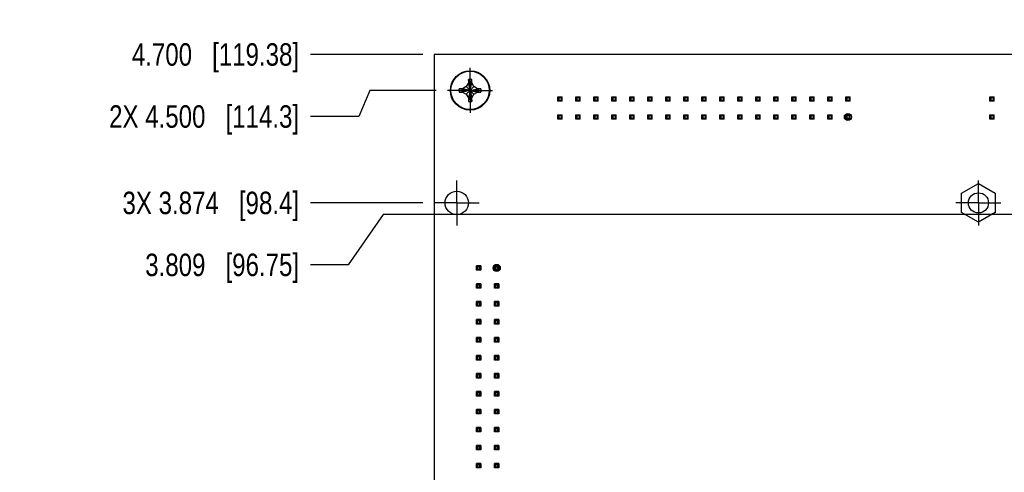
# Model space of a CAD drawing. Header units: inches. Extents: x 0 to 34, y 0 to 22.
# Tile 21 of 27: x 20.7 to 26.2, y 14.7 to 17.3. Entities that reach past the tile are written whole.
import ezdxf

# ---------------------------------------------------------------- set-up
doc = ezdxf.new("R2010")
doc.units = ezdxf.units.IN
doc.header["$LTSCALE"] = 1.87
doc.header["$MEASUREMENT"] = 0
doc.linetypes.add('CENTER', pattern=[0.6, 0.375, -0.075, 0.075, -0.075])
doc.layers.get('0').update_dxf_attribs({"linetype": 'CONTINUOUS'})
doc.layers.add('DEFAULT_1', color=7, linetype='CENTER')
doc.layers.add('DIMENSIONS', color=7, linetype='CONTINUOUS')
doc.styles.get("Standard").update_dxf_attribs({"font": 'txt', "width": 0.8})
doc.dimstyles.new('DIMSTYLE_1', dxfattribs={"dimtxt": 0.125, "dimasz": 0.18, "dimexe": 0.125, "dimexo": 0.0625, "dimgap": 0.03125, "dimtad": 0, "dimtih": 1, "dimtoh": 1, "dimdec": 3, "dimzin": 4, "dimdsep": 46, "dimtxsty": 'STANDARD', "dimblk": '_FILLED', "dimblk1": '_FILLED', "dimblk2": '_FILLED', "dimcen": 0.09, "dimadec": 0, "dimazin": 0, "dimtp": 0.01, "dimtm": 0.01, "dimtfac": 1, "dimtdec": 3, "dimtofl": 0, "dimtmove": 0, "dimatfit": 3, "dimldrblk": '_FILLED', "dimfxl": 1, "dimtolj": 1, "dimtzin": 4, "dimarcsym": 0})

# ---------------------------------------------------------------- blocks, each defined once
blk = doc.blocks.new('*D21')
at = {"layer": 'DIMENSIONS', "color": 2, "linetype": 'CONTINUOUS'}
blk.add_line((29.5719, 17.1251), (29.5719, 17.751), dxfattribs=at)
at = {"layer": 'DIMENSIONS', "color": 2, "linetype": 'CONTINUOUS', "insert": (29.5094, 17.8135), "char_height": 0.125, "width": 1.425, "attachment_point": 1, "rotation": 90, "line_spacing_factor": 0.9}
blk.add_mtext('6.580{\\Ftxt.shx;\\W1.000000;\\H0.125000; }[167.13]', dxfattribs=at)
blk = doc.blocks.new('_FILLED')
at = {"color": 0, "linetype": 'BYBLOCK'}
blk.add_solid([(0, 0), (-1, 0.174), (-1, -0.174)], dxfattribs=at)
blk = doc.blocks.new('*D26')
at = {"layer": 'DIMENSIONS', "color": 2, "linetype": 'CONTINUOUS'}
for p, q in [((22.7095, 16.1725), (22.5149, 15.8927)), ((27.6838, 16.1725), (22.7095, 16.1725)), ((22.5149, 15.8927), (22.3044, 15.8927))]:
    blk.add_line(p, q, dxfattribs=at)
at = {"layer": 'DIMENSIONS', "color": 2, "linetype": 'CONTINUOUS', "insert": (22.2419, 15.9552), "char_height": 0.125, "width": 1.325, "attachment_point": 3, "line_spacing_factor": 0.9}
blk.add_mtext('3.809{\\Ftxt.shx;\\W1.000000;\\H0.125000; }[96.75]', dxfattribs=at)
blk = doc.blocks.new('*D27')
at = {"layer": 'DIMENSIONS', "color": 2, "linetype": 'CONTINUOUS'}
blk.add_line((27.4669, 16.2729), (27.4669, 11.676), dxfattribs=at)
at = {"layer": 'DIMENSIONS', "color": 2, "linetype": 'CONTINUOUS', "insert": (27.4044, 11.6135), "char_height": 0.125, "width": 1.425, "attachment_point": 3, "rotation": 90, "line_spacing_factor": 0.9}
blk.add_mtext('4.475{\\Ftxt.shx;\\W1.000000;\\H0.125000; }[113.67]', dxfattribs=at)
blk = doc.blocks.new('*D28')
at = {"layer": 'DIMENSIONS', "color": 2, "linetype": 'CONTINUOUS'}
blk.add_line((22.9303, 16.2375), (22.3044, 16.2375), dxfattribs=at)
at = {"layer": 'DIMENSIONS', "color": 2, "linetype": 'CONTINUOUS', "insert": (22.2419, 16.3), "char_height": 0.125, "width": 1.525, "attachment_point": 3, "line_spacing_factor": 0.9}
blk.add_mtext('3X 3.874{\\Ftxt.shx;\\W1.000000;\\H0.125000; }[98.4]', dxfattribs=at)
blk = doc.blocks.new('*D29')
at = {"layer": 'DIMENSIONS', "color": 2, "linetype": 'CONTINUOUS'}
blk.add_line((22.9294, 17.0635), (22.3044, 17.0635), dxfattribs=at)
at = {"layer": 'DIMENSIONS', "color": 2, "linetype": 'CONTINUOUS', "insert": (22.2419, 17.126), "char_height": 0.125, "width": 1.425, "attachment_point": 3, "line_spacing_factor": 0.9}
blk.add_mtext('4.700{\\Ftxt.shx;\\W1.000000;\\H0.125000; }[119.38]', dxfattribs=at)
blk = doc.blocks.new('*D31')
at = {"layer": 'DIMENSIONS', "color": 2, "linetype": 'CONTINUOUS'}
for p, q in [((22.6346, 16.8635), (22.574, 16.7183)), ((23.0043, 16.8635), (22.6346, 16.8635)), ((22.574, 16.7183), (22.3044, 16.7183))]:
    blk.add_line(p, q, dxfattribs=at)
at = {"layer": 'DIMENSIONS', "color": 2, "linetype": 'CONTINUOUS', "insert": (22.2419, 16.7808), "char_height": 0.125, "width": 1.625, "attachment_point": 3, "line_spacing_factor": 0.9}
blk.add_mtext('2X 4.500{\\Ftxt.shx;\\W1.000000;\\H0.125000; }[114.3]', dxfattribs=at)

msp = doc.modelspace()

# ---------------------------------------------------------------- linework, layer by layer
at = {"color": 7, "linetype": 'CONTINUOUS'}
for p, q in [((22.9919, 17.0635), (22.9919, 12.3635)), ((30.0719, 17.0635), (22.9919, 17.0635)), ((23.1825, 16.9238), (23.1824, 16.9244)), ((23.1824, 16.9244), (23.1824, 16.9238)), ((23.1824, 16.9238), (23.1824, 16.9055)), ((23.1919, 16.8635), (23.1825, 16.9238)), ((23.1919, 16.8635), (23.2013, 16.9238)), ((23.2013, 16.9238), (23.2013, 16.9244)), ((23.2014, 16.9238), (23.2013, 16.9244)), ((23.2014, 16.9055), (23.2014, 16.9238)), ((23.1309, 16.8635), (23.131, 16.873)), ((23.1315, 16.8729), (23.131, 16.873)), ((23.131, 16.873), (23.1316, 16.873)), ((23.1315, 16.8541), (23.131, 16.854)), ((23.131, 16.854), (23.1316, 16.854)), ((23.1919, 16.8635), (23.1315, 16.8729)), ((23.1919, 16.8635), (23.1315, 16.8541)), ((23.1499, 16.873), (23.1316, 16.873)), ((23.1316, 16.854), (23.1499, 16.854)), ((23.1705, 16.8849), (23.1499, 16.873)), ((23.1919, 16.8635), (23.1499, 16.873)), ((23.1919, 16.8635), (23.1499, 16.854)), ((23.1499, 16.854), (23.1705, 16.8421)), ((23.1824, 16.9055), (23.1705, 16.8849)), ((23.1919, 16.8635), (23.1705, 16.8849)), ((23.1919, 16.8635), (23.1705, 16.8421)), ((23.1919, 16.8635), (23.1824, 16.9055)), ((23.1919, 16.8635), (23.1824, 16.8215)), ((23.1919, 16.8635), (23.1825, 16.8032)), ((23.1919, 16.8635), (23.2014, 16.9055)), ((23.1919, 16.8635), (23.2133, 16.8849)), ((23.1919, 16.8635), (23.2339, 16.873)), ((23.1919, 16.8635), (23.2522, 16.8729)), ((23.1919, 16.8635), (23.2013, 16.8032)), ((23.1919, 16.8635), (23.2014, 16.8215)), ((23.1919, 16.8635), (23.2133, 16.8421)), ((23.1919, 16.8635), (23.2339, 16.854)), ((23.1919, 16.8635), (23.2522, 16.8541)), ((23.2133, 16.8849), (23.2014, 16.9055)), ((23.2339, 16.873), (23.2133, 16.8849)), ((23.2133, 16.8421), (23.2339, 16.854)), ((23.2521, 16.873), (23.2339, 16.873)), ((23.2339, 16.854), (23.2521, 16.854)), ((23.2527, 16.873), (23.2521, 16.873)), ((23.2521, 16.854), (23.2527, 16.854)), ((23.2522, 16.8729), (23.2527, 16.873)), ((23.2522, 16.8541), (23.2527, 16.854)), ((23.1705, 16.8421), (23.1824, 16.8215)), ((23.1824, 16.8215), (23.1824, 16.8033)), ((23.1824, 16.8033), (23.1824, 16.8027)), ((23.1825, 16.8032), (23.1824, 16.8027)), ((23.2013, 16.8027), (23.2014, 16.8033)), ((23.2013, 16.8032), (23.2013, 16.8027)), ((23.2014, 16.8215), (23.2133, 16.8421)), ((23.2014, 16.8033), (23.2014, 16.8215)), ((23.6793, 16.8029), (23.6793, 16.828)), ((23.6793, 16.828), (23.6849, 16.8223)), ((23.6793, 16.828), (23.7045, 16.828)), ((23.6849, 16.8086), (23.6793, 16.8029)), ((23.7045, 16.8029), (23.6793, 16.8029)), ((23.6849, 16.8223), (23.6849, 16.8086)), ((23.6988, 16.8223), (23.6849, 16.8223)), ((23.6849, 16.8086), (23.6988, 16.8086)), ((23.7045, 16.828), (23.6988, 16.8223)), ((23.6988, 16.8223), (23.6988, 16.8086)), ((23.6988, 16.8086), (23.7045, 16.8029)), ((23.7045, 16.8029), (23.7045, 16.828)), ((23.7793, 16.8029), (23.7793, 16.828)), ((23.7793, 16.828), (23.7849, 16.8223)), ((23.7793, 16.828), (23.8045, 16.828)), ((23.7849, 16.8086), (23.7793, 16.8029)), ((23.8045, 16.8029), (23.7793, 16.8029)), ((23.7849, 16.8223), (23.7849, 16.8086)), ((23.7988, 16.8223), (23.7849, 16.8223)), ((23.7849, 16.8086), (23.7988, 16.8086)), ((23.8045, 16.828), (23.7988, 16.8223)), ((23.7988, 16.8223), (23.7988, 16.8086)), ((23.7988, 16.8086), (23.8045, 16.8029)), ((23.8045, 16.8029), (23.8045, 16.828)), ((23.8793, 16.8029), (23.8793, 16.828)), ((23.8793, 16.828), (23.8849, 16.8223)), ((23.8793, 16.828), (23.9045, 16.828)), ((23.8849, 16.8086), (23.8793, 16.8029)), ((23.9045, 16.8029), (23.8793, 16.8029)), ((23.8849, 16.8223), (23.8849, 16.8086)), ((23.8988, 16.8223), (23.8849, 16.8223)), ((23.8849, 16.8086), (23.8988, 16.8086)), ((23.9045, 16.828), (23.8988, 16.8223)), ((23.8988, 16.8223), (23.8988, 16.8086)), ((23.8988, 16.8086), (23.9045, 16.8029)), ((23.9045, 16.8029), (23.9045, 16.828)), ((23.9793, 16.8029), (23.9793, 16.828)), ((23.9793, 16.828), (23.9849, 16.8223)), ((23.9793, 16.828), (24.0045, 16.828)), ((23.9849, 16.8086), (23.9793, 16.8029)), ((24.0045, 16.8029), (23.9793, 16.8029)), ((23.9849, 16.8223), (23.9849, 16.8086)), ((23.9988, 16.8223), (23.9849, 16.8223)), ((23.9849, 16.8086), (23.9988, 16.8086)), ((24.0045, 16.828), (23.9988, 16.8223)), ((23.9988, 16.8223), (23.9988, 16.8086)), ((23.9988, 16.8086), (24.0045, 16.8029)), ((24.0045, 16.8029), (24.0045, 16.828)), ((24.0793, 16.8029), (24.0793, 16.828)), ((24.0793, 16.828), (24.0849, 16.8223)), ((24.0793, 16.828), (24.1045, 16.828)), ((24.0849, 16.8086), (24.0793, 16.8029)), ((24.1045, 16.8029), (24.0793, 16.8029)), ((24.0849, 16.8223), (24.0849, 16.8086)), ((24.0988, 16.8223), (24.0849, 16.8223)), ((24.0849, 16.8086), (24.0988, 16.8086)), ((24.1045, 16.828), (24.0988, 16.8223)), ((24.0988, 16.8223), (24.0988, 16.8086)), ((24.0988, 16.8086), (24.1045, 16.8029)), ((24.1045, 16.8029), (24.1045, 16.828)), ((24.1793, 16.8029), (24.1793, 16.828)), ((24.1793, 16.828), (24.1849, 16.8223)), ((24.1793, 16.828), (24.2045, 16.828)), ((24.1849, 16.8086), (24.1793, 16.8029)), ((24.2045, 16.8029), (24.1793, 16.8029)), ((24.1849, 16.8223), (24.1849, 16.8086)), ((24.1988, 16.8223), (24.1849, 16.8223)), ((24.1849, 16.8086), (24.1988, 16.8086)), ((24.2045, 16.828), (24.1988, 16.8223)), ((24.1988, 16.8223), (24.1988, 16.8086)), ((24.1988, 16.8086), (24.2045, 16.8029)), ((24.2045, 16.8029), (24.2045, 16.828)), ((24.2793, 16.8029), (24.2793, 16.828)), ((24.2793, 16.828), (24.2849, 16.8223)), ((24.2793, 16.828), (24.3045, 16.828)), ((24.2849, 16.8086), (24.2793, 16.8029)), ((24.3045, 16.8029), (24.2793, 16.8029)), ((24.2849, 16.8223), (24.2849, 16.8086)), ((24.2988, 16.8223), (24.2849, 16.8223)), ((24.2849, 16.8086), (24.2988, 16.8086)), ((24.3045, 16.828), (24.2988, 16.8223)), ((24.2988, 16.8223), (24.2988, 16.8086)), ((24.2988, 16.8086), (24.3045, 16.8029)), ((24.3045, 16.8029), (24.3045, 16.828)), ((24.3793, 16.8029), (24.3793, 16.828)), ((24.3793, 16.828), (24.3849, 16.8223)), ((24.3793, 16.828), (24.4045, 16.828)), ((24.3849, 16.8086), (24.3793, 16.8029)), ((24.4045, 16.8029), (24.3793, 16.8029)), ((24.3849, 16.8223), (24.3849, 16.8086)), ((24.3988, 16.8223), (24.3849, 16.8223)), ((24.3849, 16.8086), (24.3988, 16.8086)), ((24.4045, 16.828), (24.3988, 16.8223)), ((24.3988, 16.8223), (24.3988, 16.8086)), ((24.3988, 16.8086), (24.4045, 16.8029)), ((24.4045, 16.8029), (24.4045, 16.828)), ((24.4793, 16.8029), (24.4793, 16.828)), ((24.4793, 16.828), (24.4849, 16.8223)), ((24.4793, 16.828), (24.5045, 16.828)), ((24.4849, 16.8086), (24.4793, 16.8029)), ((24.5045, 16.8029), (24.4793, 16.8029)), ((24.4849, 16.8223), (24.4849, 16.8086)), ((24.4988, 16.8223), (24.4849, 16.8223)), ((24.4849, 16.8086), (24.4988, 16.8086)), ((24.5045, 16.828), (24.4988, 16.8223)), ((24.4988, 16.8223), (24.4988, 16.8086)), ((24.4988, 16.8086), (24.5045, 16.8029)), ((24.5045, 16.8029), (24.5045, 16.828)), ((24.5793, 16.8029), (24.5793, 16.828)), ((24.5793, 16.828), (24.5849, 16.8223)), ((24.5793, 16.828), (24.6045, 16.828)), ((24.5849, 16.8086), (24.5793, 16.8029)), ((24.6045, 16.8029), (24.5793, 16.8029)), ((24.5849, 16.8223), (24.5849, 16.8086)), ((24.5988, 16.8223), (24.5849, 16.8223)), ((24.5849, 16.8086), (24.5988, 16.8086)), ((24.6045, 16.828), (24.5988, 16.8223)), ((24.5988, 16.8223), (24.5988, 16.8086)), ((24.5988, 16.8086), (24.6045, 16.8029)), ((24.6045, 16.8029), (24.6045, 16.828)), ((24.6793, 16.8029), (24.6793, 16.828)), ((24.6793, 16.828), (24.6849, 16.8223)), ((24.6793, 16.828), (24.7045, 16.828)), ((24.6849, 16.8086), (24.6793, 16.8029)), ((24.7045, 16.8029), (24.6793, 16.8029)), ((24.6849, 16.8223), (24.6849, 16.8086)), ((24.6988, 16.8223), (24.6849, 16.8223)), ((24.6849, 16.8086), (24.6988, 16.8086)), ((24.7045, 16.828), (24.6988, 16.8223)), ((24.6988, 16.8223), (24.6988, 16.8086)), ((24.6988, 16.8086), (24.7045, 16.8029)), ((24.7045, 16.8029), (24.7045, 16.828)), ((24.7793, 16.8029), (24.7793, 16.828)), ((24.7793, 16.828), (24.7849, 16.8223)), ((24.7793, 16.828), (24.8045, 16.828)), ((24.7849, 16.8086), (24.7793, 16.8029)), ((24.8045, 16.8029), (24.7793, 16.8029)), ((24.7849, 16.8223), (24.7849, 16.8086)), ((24.7988, 16.8223), (24.7849, 16.8223)), ((24.7849, 16.8086), (24.7988, 16.8086)), ((24.8045, 16.828), (24.7988, 16.8223)), ((24.7988, 16.8223), (24.7988, 16.8086)), ((24.7988, 16.8086), (24.8045, 16.8029)), ((24.8045, 16.8029), (24.8045, 16.828)), ((24.8793, 16.8029), (24.8793, 16.828)), ((24.8793, 16.828), (24.8849, 16.8223)), ((24.8793, 16.828), (24.9045, 16.828)), ((24.8849, 16.8086), (24.8793, 16.8029)), ((24.9045, 16.8029), (24.8793, 16.8029)), ((24.8849, 16.8223), (24.8849, 16.8086)), ((24.8988, 16.8223), (24.8849, 16.8223)), ((24.8849, 16.8086), (24.8988, 16.8086)), ((24.9045, 16.828), (24.8988, 16.8223)), ((24.8988, 16.8223), (24.8988, 16.8086)), ((24.8988, 16.8086), (24.9045, 16.8029)), ((24.9045, 16.8029), (24.9045, 16.828)), ((24.9793, 16.8029), (24.9793, 16.828)), ((24.9793, 16.828), (24.9849, 16.8223)), ((24.9793, 16.828), (25.0045, 16.828)), ((24.9849, 16.8086), (24.9793, 16.8029)), ((25.0045, 16.8029), (24.9793, 16.8029)), ((24.9849, 16.8223), (24.9849, 16.8086)), ((24.9988, 16.8223), (24.9849, 16.8223)), ((24.9849, 16.8086), (24.9988, 16.8086)), ((25.0045, 16.828), (24.9988, 16.8223)), ((24.9988, 16.8223), (24.9988, 16.8086)), ((24.9988, 16.8086), (25.0045, 16.8029)), ((25.0045, 16.8029), (25.0045, 16.828)), ((25.0793, 16.8029), (25.0793, 16.828)), ((25.0793, 16.828), (25.0849, 16.8223)), ((25.0793, 16.828), (25.1045, 16.828)), ((25.0849, 16.8086), (25.0793, 16.8029)), ((25.1045, 16.8029), (25.0793, 16.8029)), ((25.0849, 16.8223), (25.0849, 16.8086)), ((25.0988, 16.8223), (25.0849, 16.8223)), ((25.0849, 16.8086), (25.0988, 16.8086)), ((25.1045, 16.828), (25.0988, 16.8223)), ((25.0988, 16.8223), (25.0988, 16.8086)), ((25.0988, 16.8086), (25.1045, 16.8029)), ((25.1045, 16.8029), (25.1045, 16.828)), ((25.1793, 16.8029), (25.1793, 16.828)), ((25.1793, 16.828), (25.1849, 16.8223)), ((25.1793, 16.828), (25.2045, 16.828)), ((25.1849, 16.8086), (25.1793, 16.8029)), ((25.2045, 16.8029), (25.1793, 16.8029)), ((25.1849, 16.8223), (25.1849, 16.8086)), ((25.1988, 16.8223), (25.1849, 16.8223)), ((25.1849, 16.8086), (25.1988, 16.8086)), ((25.2045, 16.828), (25.1988, 16.8223)), ((25.1988, 16.8223), (25.1988, 16.8086)), ((25.1988, 16.8086), (25.2045, 16.8029)), ((25.2045, 16.8029), (25.2045, 16.828)), ((25.2793, 16.8029), (25.2793, 16.828)), ((25.2793, 16.828), (25.2849, 16.8223)), ((25.2793, 16.828), (25.3045, 16.828)), ((25.2849, 16.8086), (25.2793, 16.8029)), ((25.3045, 16.8029), (25.2793, 16.8029)), ((25.2849, 16.8223), (25.2849, 16.8086)), ((25.2988, 16.8223), (25.2849, 16.8223)), ((25.2849, 16.8086), (25.2988, 16.8086)), ((25.3045, 16.828), (25.2988, 16.8223)), ((25.2988, 16.8223), (25.2988, 16.8086)), ((25.2988, 16.8086), (25.3045, 16.8029)), ((25.3045, 16.8029), (25.3045, 16.828)), ((26.0793, 16.8029), (26.0793, 16.828)), ((26.0793, 16.828), (26.0849, 16.8223)), ((26.0793, 16.828), (26.1045, 16.828)), ((26.0849, 16.8086), (26.0793, 16.8029)), ((26.1045, 16.8029), (26.0793, 16.8029)), ((26.0849, 16.8223), (26.0849, 16.8086)), ((26.0988, 16.8223), (26.0849, 16.8223)), ((26.0849, 16.8086), (26.0988, 16.8086)), ((26.1045, 16.828), (26.0988, 16.8223)), ((26.0988, 16.8223), (26.0988, 16.8086)), ((26.0988, 16.8086), (26.1045, 16.8029)), ((26.1045, 16.8029), (26.1045, 16.828)), ((23.6793, 16.7029), (23.6793, 16.728)), ((23.6793, 16.728), (23.6849, 16.7223)), ((23.6793, 16.728), (23.7045, 16.728)), ((23.6849, 16.7086), (23.6793, 16.7029)), ((23.7045, 16.7029), (23.6793, 16.7029)), ((23.6849, 16.7223), (23.6849, 16.7086)), ((23.6988, 16.7223), (23.6849, 16.7223)), ((23.6849, 16.7086), (23.6988, 16.7086)), ((23.7045, 16.728), (23.6988, 16.7223)), ((23.6988, 16.7223), (23.6988, 16.7086)), ((23.6988, 16.7086), (23.7045, 16.7029)), ((23.7045, 16.7029), (23.7045, 16.728)), ((23.7793, 16.7029), (23.7793, 16.728)), ((23.7793, 16.728), (23.7849, 16.7223)), ((23.7793, 16.728), (23.8045, 16.728)), ((23.7849, 16.7086), (23.7793, 16.7029)), ((23.8045, 16.7029), (23.7793, 16.7029)), ((23.7849, 16.7223), (23.7849, 16.7086)), ((23.7988, 16.7223), (23.7849, 16.7223)), ((23.7849, 16.7086), (23.7988, 16.7086)), ((23.8045, 16.728), (23.7988, 16.7223)), ((23.7988, 16.7223), (23.7988, 16.7086)), ((23.7988, 16.7086), (23.8045, 16.7029)), ((23.8045, 16.7029), (23.8045, 16.728)), ((23.8793, 16.7029), (23.8793, 16.728)), ((23.8793, 16.728), (23.8849, 16.7223)), ((23.8793, 16.728), (23.9045, 16.728)), ((23.8849, 16.7086), (23.8793, 16.7029)), ((23.9045, 16.7029), (23.8793, 16.7029)), ((23.8849, 16.7223), (23.8849, 16.7086)), ((23.8988, 16.7223), (23.8849, 16.7223)), ((23.8849, 16.7086), (23.8988, 16.7086)), ((23.9045, 16.728), (23.8988, 16.7223)), ((23.8988, 16.7223), (23.8988, 16.7086)), ((23.8988, 16.7086), (23.9045, 16.7029)), ((23.9045, 16.7029), (23.9045, 16.728)), ((23.9793, 16.7029), (23.9793, 16.728)), ((23.9793, 16.728), (23.9849, 16.7223)), ((23.9793, 16.728), (24.0045, 16.728)), ((23.9849, 16.7086), (23.9793, 16.7029)), ((24.0045, 16.7029), (23.9793, 16.7029)), ((23.9849, 16.7223), (23.9849, 16.7086)), ((23.9988, 16.7223), (23.9849, 16.7223)), ((23.9849, 16.7086), (23.9988, 16.7086)), ((24.0045, 16.728), (23.9988, 16.7223)), ((23.9988, 16.7223), (23.9988, 16.7086)), ((23.9988, 16.7086), (24.0045, 16.7029)), ((24.0045, 16.7029), (24.0045, 16.728)), ((24.0793, 16.7029), (24.0793, 16.728)), ((24.0793, 16.728), (24.0849, 16.7223)), ((24.0793, 16.728), (24.1045, 16.728)), ((24.0849, 16.7086), (24.0793, 16.7029)), ((24.1045, 16.7029), (24.0793, 16.7029)), ((24.0849, 16.7223), (24.0849, 16.7086)), ((24.0988, 16.7223), (24.0849, 16.7223)), ((24.0849, 16.7086), (24.0988, 16.7086)), ((24.1045, 16.728), (24.0988, 16.7223)), ((24.0988, 16.7223), (24.0988, 16.7086)), ((24.0988, 16.7086), (24.1045, 16.7029)), ((24.1045, 16.7029), (24.1045, 16.728)), ((24.1793, 16.7029), (24.1793, 16.728)), ((24.1793, 16.728), (24.1849, 16.7223)), ((24.1793, 16.728), (24.2045, 16.728)), ((24.1849, 16.7086), (24.1793, 16.7029)), ((24.2045, 16.7029), (24.1793, 16.7029)), ((24.1849, 16.7223), (24.1849, 16.7086)), ((24.1988, 16.7223), (24.1849, 16.7223)), ((24.1849, 16.7086), (24.1988, 16.7086)), ((24.2045, 16.728), (24.1988, 16.7223)), ((24.1988, 16.7223), (24.1988, 16.7086)), ((24.1988, 16.7086), (24.2045, 16.7029)), ((24.2045, 16.7029), (24.2045, 16.728)), ((24.2793, 16.7029), (24.2793, 16.728)), ((24.2793, 16.728), (24.2849, 16.7223)), ((24.2793, 16.728), (24.3045, 16.728)), ((24.2849, 16.7086), (24.2793, 16.7029)), ((24.3045, 16.7029), (24.2793, 16.7029)), ((24.2849, 16.7223), (24.2849, 16.7086)), ((24.2988, 16.7223), (24.2849, 16.7223)), ((24.2849, 16.7086), (24.2988, 16.7086)), ((24.3045, 16.728), (24.2988, 16.7223)), ((24.2988, 16.7223), (24.2988, 16.7086)), ((24.2988, 16.7086), (24.3045, 16.7029)), ((24.3045, 16.7029), (24.3045, 16.728)), ((24.3793, 16.7029), (24.3793, 16.728)), ((24.3793, 16.728), (24.3849, 16.7223)), ((24.3793, 16.728), (24.4045, 16.728)), ((24.3849, 16.7086), (24.3793, 16.7029)), ((24.4045, 16.7029), (24.3793, 16.7029)), ((24.3849, 16.7223), (24.3849, 16.7086)), ((24.3988, 16.7223), (24.3849, 16.7223)), ((24.3849, 16.7086), (24.3988, 16.7086)), ((24.4045, 16.728), (24.3988, 16.7223)), ((24.3988, 16.7223), (24.3988, 16.7086)), ((24.3988, 16.7086), (24.4045, 16.7029)), ((24.4045, 16.7029), (24.4045, 16.728)), ((24.4793, 16.7029), (24.4793, 16.728)), ((24.4793, 16.728), (24.4849, 16.7223)), ((24.4793, 16.728), (24.5045, 16.728)), ((24.4849, 16.7086), (24.4793, 16.7029)), ((24.5045, 16.7029), (24.4793, 16.7029)), ((24.4849, 16.7223), (24.4849, 16.7086)), ((24.4988, 16.7223), (24.4849, 16.7223)), ((24.4849, 16.7086), (24.4988, 16.7086)), ((24.5045, 16.728), (24.4988, 16.7223)), ((24.4988, 16.7223), (24.4988, 16.7086)), ((24.4988, 16.7086), (24.5045, 16.7029)), ((24.5045, 16.7029), (24.5045, 16.728)), ((24.5793, 16.7029), (24.5793, 16.728)), ((24.5793, 16.728), (24.5849, 16.7223)), ((24.5793, 16.728), (24.6045, 16.728)), ((24.5849, 16.7086), (24.5793, 16.7029)), ((24.6045, 16.7029), (24.5793, 16.7029)), ((24.5849, 16.7223), (24.5849, 16.7086)), ((24.5988, 16.7223), (24.5849, 16.7223)), ((24.5849, 16.7086), (24.5988, 16.7086)), ((24.6045, 16.728), (24.5988, 16.7223)), ((24.5988, 16.7223), (24.5988, 16.7086)), ((24.5988, 16.7086), (24.6045, 16.7029)), ((24.6045, 16.7029), (24.6045, 16.728)), ((24.6793, 16.7029), (24.6793, 16.728)), ((24.6793, 16.728), (24.6849, 16.7223)), ((24.6793, 16.728), (24.7045, 16.728)), ((24.6849, 16.7086), (24.6793, 16.7029)), ((24.7045, 16.7029), (24.6793, 16.7029)), ((24.6849, 16.7223), (24.6849, 16.7086)), ((24.6988, 16.7223), (24.6849, 16.7223)), ((24.6849, 16.7086), (24.6988, 16.7086)), ((24.7045, 16.728), (24.6988, 16.7223)), ((24.6988, 16.7223), (24.6988, 16.7086)), ((24.6988, 16.7086), (24.7045, 16.7029)), ((24.7045, 16.7029), (24.7045, 16.728)), ((24.7793, 16.7029), (24.7793, 16.728)), ((24.7793, 16.728), (24.7849, 16.7223)), ((24.7793, 16.728), (24.8045, 16.728)), ((24.7849, 16.7086), (24.7793, 16.7029)), ((24.8045, 16.7029), (24.7793, 16.7029)), ((24.7849, 16.7223), (24.7849, 16.7086)), ((24.7988, 16.7223), (24.7849, 16.7223)), ((24.7849, 16.7086), (24.7988, 16.7086)), ((24.8045, 16.728), (24.7988, 16.7223)), ((24.7988, 16.7223), (24.7988, 16.7086)), ((24.7988, 16.7086), (24.8045, 16.7029)), ((24.8045, 16.7029), (24.8045, 16.728)), ((24.8793, 16.7029), (24.8793, 16.728)), ((24.8793, 16.728), (24.8849, 16.7223)), ((24.8793, 16.728), (24.9045, 16.728)), ((24.8849, 16.7086), (24.8793, 16.7029)), ((24.9045, 16.7029), (24.8793, 16.7029)), ((24.8849, 16.7223), (24.8849, 16.7086)), ((24.8988, 16.7223), (24.8849, 16.7223)), ((24.8849, 16.7086), (24.8988, 16.7086)), ((24.9045, 16.728), (24.8988, 16.7223)), ((24.8988, 16.7223), (24.8988, 16.7086)), ((24.8988, 16.7086), (24.9045, 16.7029)), ((24.9045, 16.7029), (24.9045, 16.728)), ((24.9793, 16.7029), (24.9793, 16.728)), ((24.9793, 16.728), (24.9849, 16.7223)), ((24.9793, 16.728), (25.0045, 16.728)), ((24.9849, 16.7086), (24.9793, 16.7029)), ((25.0045, 16.7029), (24.9793, 16.7029)), ((24.9849, 16.7223), (24.9849, 16.7086)), ((24.9988, 16.7223), (24.9849, 16.7223)), ((24.9849, 16.7086), (24.9988, 16.7086)), ((25.0045, 16.728), (24.9988, 16.7223)), ((24.9988, 16.7223), (24.9988, 16.7086)), ((24.9988, 16.7086), (25.0045, 16.7029)), ((25.0045, 16.7029), (25.0045, 16.728)), ((25.0793, 16.7029), (25.0793, 16.728)), ((25.0793, 16.728), (25.0849, 16.7223)), ((25.0793, 16.728), (25.1045, 16.728)), ((25.0849, 16.7086), (25.0793, 16.7029)), ((25.1045, 16.7029), (25.0793, 16.7029)), ((25.0849, 16.7223), (25.0849, 16.7086)), ((25.0988, 16.7223), (25.0849, 16.7223)), ((25.0849, 16.7086), (25.0988, 16.7086)), ((25.1045, 16.728), (25.0988, 16.7223)), ((25.0988, 16.7223), (25.0988, 16.7086)), ((25.0988, 16.7086), (25.1045, 16.7029)), ((25.1045, 16.7029), (25.1045, 16.728)), ((25.1793, 16.7029), (25.1793, 16.728)), ((25.1793, 16.728), (25.1849, 16.7223)), ((25.1793, 16.728), (25.2045, 16.728)), ((25.1849, 16.7086), (25.1793, 16.7029)), ((25.2045, 16.7029), (25.1793, 16.7029)), ((25.1849, 16.7223), (25.1849, 16.7086)), ((25.1988, 16.7223), (25.1849, 16.7223)), ((25.1849, 16.7086), (25.1988, 16.7086)), ((25.2045, 16.728), (25.1988, 16.7223)), ((25.1988, 16.7223), (25.1988, 16.7086)), ((25.1988, 16.7086), (25.2045, 16.7029)), ((25.2045, 16.7029), (25.2045, 16.728)), ((25.3045, 16.7281), (25.2793, 16.7281)), ((25.2793, 16.7029), (25.2793, 16.728)), ((25.2793, 16.728), (25.2849, 16.7223)), ((25.2793, 16.728), (25.3045, 16.728)), ((25.2849, 16.7086), (25.2793, 16.7029)), ((25.3045, 16.7029), (25.2793, 16.7029)), ((25.2849, 16.7223), (25.2849, 16.7086)), ((25.2988, 16.7223), (25.2849, 16.7223)), ((25.2849, 16.7086), (25.2988, 16.7086)), ((25.3045, 16.728), (25.2988, 16.7223)), ((25.2988, 16.7223), (25.2988, 16.7086)), ((25.2988, 16.7086), (25.3045, 16.7029)), ((25.3045, 16.7029), (25.3045, 16.728)), ((26.0793, 16.7029), (26.0793, 16.728)), ((26.0793, 16.728), (26.0849, 16.7223)), ((26.0793, 16.728), (26.1045, 16.728)), ((26.0849, 16.7086), (26.0793, 16.7029)), ((26.1045, 16.7029), (26.0793, 16.7029)), ((26.0849, 16.7223), (26.0849, 16.7086)), ((26.0988, 16.7223), (26.0849, 16.7223)), ((26.0849, 16.7086), (26.0988, 16.7086)), ((26.1045, 16.728), (26.0988, 16.7223)), ((26.0988, 16.7223), (26.0988, 16.7086)), ((26.0988, 16.7086), (26.1045, 16.7029)), ((26.1045, 16.7029), (26.1045, 16.728)), ((25.9234, 16.2915), (26.0169, 16.3455)), ((26.0169, 16.3455), (26.1104, 16.2915)), ((25.9234, 16.1835), (25.9234, 16.2915)), ((26.1104, 16.2915), (26.1104, 16.1835)), ((26.0169, 16.1296), (25.9234, 16.1835)), ((26.1104, 16.1835), (26.0169, 16.1296)), ((23.2274, 15.8629), (23.2274, 15.8881)), ((23.2274, 15.8881), (23.2331, 15.8824)), ((23.2525, 15.8881), (23.2274, 15.8881)), ((23.2274, 15.8629), (23.2331, 15.8686)), ((23.2331, 15.8824), (23.2331, 15.8686)), ((23.2331, 15.8824), (23.2468, 15.8824)), ((23.2331, 15.8686), (23.2468, 15.8686)), ((23.2468, 15.8824), (23.2525, 15.8881)), ((23.2468, 15.8686), (23.2468, 15.8824)), ((23.2468, 15.8686), (23.2525, 15.8629)), ((23.2525, 15.8881), (23.2525, 15.8629)), ((23.3273, 15.8881), (23.3273, 15.8629)), ((23.3274, 15.8629), (23.3274, 15.8881)), ((23.3274, 15.8881), (23.3331, 15.8824)), ((23.3525, 15.8881), (23.3274, 15.8881)), ((23.3274, 15.8629), (23.3331, 15.8686)), ((23.3331, 15.8824), (23.3331, 15.8686)), ((23.3331, 15.8824), (23.3468, 15.8824)), ((23.3331, 15.8686), (23.3468, 15.8686)), ((23.3468, 15.8824), (23.3525, 15.8881)), ((23.3468, 15.8686), (23.3468, 15.8824)), ((23.3468, 15.8686), (23.3525, 15.8629)), ((23.3525, 15.8881), (23.3525, 15.8629)), ((23.2525, 15.8629), (23.2274, 15.8629)), ((23.3525, 15.8629), (23.3274, 15.8629)), ((23.2274, 15.7629), (23.2274, 15.7881)), ((23.2274, 15.7881), (23.2331, 15.7824)), ((23.2525, 15.7881), (23.2274, 15.7881)), ((23.2274, 15.7629), (23.2331, 15.7686)), ((23.2525, 15.7629), (23.2274, 15.7629)), ((23.2331, 15.7824), (23.2331, 15.7686)), ((23.2331, 15.7824), (23.2468, 15.7824)), ((23.2331, 15.7686), (23.2468, 15.7686)), ((23.2468, 15.7824), (23.2525, 15.7881)), ((23.2468, 15.7686), (23.2468, 15.7824)), ((23.2468, 15.7686), (23.2525, 15.7629)), ((23.2525, 15.7881), (23.2525, 15.7629)), ((23.3274, 15.7629), (23.3274, 15.7881)), ((23.3274, 15.7881), (23.3331, 15.7824)), ((23.3525, 15.7881), (23.3274, 15.7881)), ((23.3274, 15.7629), (23.3331, 15.7686)), ((23.3525, 15.7629), (23.3274, 15.7629)), ((23.3331, 15.7824), (23.3331, 15.7686)), ((23.3331, 15.7824), (23.3468, 15.7824)), ((23.3331, 15.7686), (23.3468, 15.7686)), ((23.3468, 15.7824), (23.3525, 15.7881)), ((23.3468, 15.7686), (23.3468, 15.7824)), ((23.3468, 15.7686), (23.3525, 15.7629)), ((23.3525, 15.7881), (23.3525, 15.7629)), ((23.2274, 15.6629), (23.2274, 15.6881)), ((23.2274, 15.6881), (23.2331, 15.6824)), ((23.2525, 15.6881), (23.2274, 15.6881)), ((23.2274, 15.6629), (23.2331, 15.6686)), ((23.2525, 15.6629), (23.2274, 15.6629)), ((23.2331, 15.6824), (23.2331, 15.6686)), ((23.2331, 15.6824), (23.2468, 15.6824)), ((23.2331, 15.6686), (23.2468, 15.6686)), ((23.2468, 15.6824), (23.2525, 15.6881)), ((23.2468, 15.6686), (23.2468, 15.6824)), ((23.2468, 15.6686), (23.2525, 15.6629)), ((23.2525, 15.6881), (23.2525, 15.6629)), ((23.3274, 15.6629), (23.3274, 15.6881)), ((23.3274, 15.6881), (23.3331, 15.6824)), ((23.3525, 15.6881), (23.3274, 15.6881)), ((23.3274, 15.6629), (23.3331, 15.6686)), ((23.3525, 15.6629), (23.3274, 15.6629)), ((23.3331, 15.6824), (23.3331, 15.6686)), ((23.3331, 15.6824), (23.3468, 15.6824)), ((23.3331, 15.6686), (23.3468, 15.6686)), ((23.3468, 15.6824), (23.3525, 15.6881)), ((23.3468, 15.6686), (23.3468, 15.6824)), ((23.3468, 15.6686), (23.3525, 15.6629)), ((23.3525, 15.6881), (23.3525, 15.6629)), ((23.2274, 15.5629), (23.2274, 15.5881)), ((23.2274, 15.5881), (23.2331, 15.5824)), ((23.2525, 15.5881), (23.2274, 15.5881)), ((23.2274, 15.5629), (23.2331, 15.5686)), ((23.2525, 15.5629), (23.2274, 15.5629)), ((23.2331, 15.5824), (23.2331, 15.5686)), ((23.2331, 15.5824), (23.2468, 15.5824)), ((23.2331, 15.5686), (23.2468, 15.5686)), ((23.2468, 15.5824), (23.2525, 15.5881)), ((23.2468, 15.5686), (23.2468, 15.5824)), ((23.2468, 15.5686), (23.2525, 15.5629)), ((23.2525, 15.5881), (23.2525, 15.5629)), ((23.3274, 15.5629), (23.3274, 15.5881)), ((23.3274, 15.5881), (23.3331, 15.5824)), ((23.3525, 15.5881), (23.3274, 15.5881)), ((23.3274, 15.5629), (23.3331, 15.5686)), ((23.3525, 15.5629), (23.3274, 15.5629)), ((23.3331, 15.5824), (23.3331, 15.5686)), ((23.3331, 15.5824), (23.3468, 15.5824)), ((23.3331, 15.5686), (23.3468, 15.5686)), ((23.3468, 15.5824), (23.3525, 15.5881)), ((23.3468, 15.5686), (23.3468, 15.5824)), ((23.3468, 15.5686), (23.3525, 15.5629)), ((23.3525, 15.5881), (23.3525, 15.5629)), ((23.2274, 15.4629), (23.2274, 15.4881)), ((23.2274, 15.4881), (23.2331, 15.4824)), ((23.2525, 15.4881), (23.2274, 15.4881)), ((23.2468, 15.4824), (23.2525, 15.4881)), ((23.2525, 15.4881), (23.2525, 15.4629)), ((23.3274, 15.4629), (23.3274, 15.4881)), ((23.3274, 15.4881), (23.3331, 15.4824)), ((23.3525, 15.4881), (23.3274, 15.4881)), ((23.3468, 15.4824), (23.3525, 15.4881)), ((23.3525, 15.4881), (23.3525, 15.4629)), ((23.2274, 15.4629), (23.2331, 15.4686)), ((23.2525, 15.4629), (23.2274, 15.4629)), ((23.2331, 15.4824), (23.2331, 15.4686)), ((23.2331, 15.4824), (23.2468, 15.4824)), ((23.2331, 15.4686), (23.2468, 15.4686)), ((23.2468, 15.4686), (23.2468, 15.4824)), ((23.2468, 15.4686), (23.2525, 15.4629)), ((23.3274, 15.4629), (23.3331, 15.4686)), ((23.3525, 15.4629), (23.3274, 15.4629)), ((23.3331, 15.4824), (23.3331, 15.4686)), ((23.3331, 15.4824), (23.3468, 15.4824)), ((23.3331, 15.4686), (23.3468, 15.4686)), ((23.3468, 15.4686), (23.3468, 15.4824)), ((23.3468, 15.4686), (23.3525, 15.4629)), ((23.2274, 15.3629), (23.2274, 15.3881)), ((23.2274, 15.3881), (23.2331, 15.3824)), ((23.2525, 15.3881), (23.2274, 15.3881)), ((23.2331, 15.3824), (23.2331, 15.3686)), ((23.2331, 15.3824), (23.2468, 15.3824)), ((23.2468, 15.3824), (23.2525, 15.3881)), ((23.2468, 15.3686), (23.2468, 15.3824)), ((23.2525, 15.3881), (23.2525, 15.3629)), ((23.3274, 15.3629), (23.3274, 15.3881)), ((23.3274, 15.3881), (23.3331, 15.3824)), ((23.3525, 15.3881), (23.3274, 15.3881)), ((23.3331, 15.3824), (23.3331, 15.3686)), ((23.3331, 15.3824), (23.3468, 15.3824)), ((23.3468, 15.3824), (23.3525, 15.3881)), ((23.3468, 15.3686), (23.3468, 15.3824)), ((23.3525, 15.3881), (23.3525, 15.3629)), ((23.2274, 15.3629), (23.2331, 15.3686)), ((23.2525, 15.3629), (23.2274, 15.3629)), ((23.2331, 15.3686), (23.2468, 15.3686)), ((23.2468, 15.3686), (23.2525, 15.3629)), ((23.3274, 15.3629), (23.3331, 15.3686)), ((23.3525, 15.3629), (23.3274, 15.3629)), ((23.3331, 15.3686), (23.3468, 15.3686)), ((23.3468, 15.3686), (23.3525, 15.3629)), ((23.2274, 15.2629), (23.2274, 15.2881)), ((23.2274, 15.2881), (23.2331, 15.2824)), ((23.2525, 15.2881), (23.2274, 15.2881)), ((23.2274, 15.2629), (23.2331, 15.2686)), ((23.2331, 15.2824), (23.2331, 15.2686)), ((23.2331, 15.2824), (23.2468, 15.2824)), ((23.2331, 15.2686), (23.2468, 15.2686)), ((23.2468, 15.2824), (23.2525, 15.2881)), ((23.2468, 15.2686), (23.2468, 15.2824)), ((23.2468, 15.2686), (23.2525, 15.2629)), ((23.2525, 15.2881), (23.2525, 15.2629)), ((23.3274, 15.2629), (23.3274, 15.2881)), ((23.3274, 15.2881), (23.3331, 15.2824)), ((23.3525, 15.2881), (23.3274, 15.2881)), ((23.3274, 15.2629), (23.3331, 15.2686)), ((23.3331, 15.2824), (23.3331, 15.2686)), ((23.3331, 15.2824), (23.3468, 15.2824)), ((23.3331, 15.2686), (23.3468, 15.2686)), ((23.3468, 15.2824), (23.3525, 15.2881)), ((23.3468, 15.2686), (23.3468, 15.2824)), ((23.3468, 15.2686), (23.3525, 15.2629)), ((23.3525, 15.2881), (23.3525, 15.2629)), ((23.2525, 15.2629), (23.2274, 15.2629)), ((23.3525, 15.2629), (23.3274, 15.2629)), ((23.2274, 15.1629), (23.2274, 15.1881)), ((23.2274, 15.1881), (23.2331, 15.1824)), ((23.2525, 15.1881), (23.2274, 15.1881)), ((23.2274, 15.1629), (23.2331, 15.1686)), ((23.2525, 15.1629), (23.2274, 15.1629)), ((23.2331, 15.1824), (23.2331, 15.1686)), ((23.2331, 15.1824), (23.2468, 15.1824)), ((23.2331, 15.1686), (23.2468, 15.1686)), ((23.2468, 15.1824), (23.2525, 15.1881)), ((23.2468, 15.1686), (23.2468, 15.1824)), ((23.2468, 15.1686), (23.2525, 15.1629)), ((23.2525, 15.1881), (23.2525, 15.1629)), ((23.3274, 15.1629), (23.3274, 15.1881)), ((23.3274, 15.1881), (23.3331, 15.1824)), ((23.3525, 15.1881), (23.3274, 15.1881)), ((23.3274, 15.1629), (23.3331, 15.1686)), ((23.3525, 15.1629), (23.3274, 15.1629)), ((23.3331, 15.1824), (23.3331, 15.1686)), ((23.3331, 15.1824), (23.3468, 15.1824)), ((23.3331, 15.1686), (23.3468, 15.1686)), ((23.3468, 15.1824), (23.3525, 15.1881)), ((23.3468, 15.1686), (23.3468, 15.1824)), ((23.3468, 15.1686), (23.3525, 15.1629)), ((23.3525, 15.1881), (23.3525, 15.1629)), ((23.2274, 15.0629), (23.2274, 15.0881)), ((23.2274, 15.0881), (23.2331, 15.0824)), ((23.2525, 15.0881), (23.2274, 15.0881)), ((23.2274, 15.0629), (23.2331, 15.0686)), ((23.2525, 15.0629), (23.2274, 15.0629)), ((23.2331, 15.0824), (23.2331, 15.0686)), ((23.2331, 15.0824), (23.2468, 15.0824)), ((23.2331, 15.0686), (23.2468, 15.0686)), ((23.2468, 15.0824), (23.2525, 15.0881)), ((23.2468, 15.0686), (23.2468, 15.0824)), ((23.2468, 15.0686), (23.2525, 15.0629)), ((23.2525, 15.0881), (23.2525, 15.0629)), ((23.3274, 15.0629), (23.3274, 15.0881)), ((23.3274, 15.0881), (23.3331, 15.0824)), ((23.3525, 15.0881), (23.3274, 15.0881)), ((23.3274, 15.0629), (23.3331, 15.0686)), ((23.3525, 15.0629), (23.3274, 15.0629)), ((23.3331, 15.0824), (23.3331, 15.0686)), ((23.3331, 15.0824), (23.3468, 15.0824)), ((23.3331, 15.0686), (23.3468, 15.0686)), ((23.3468, 15.0824), (23.3525, 15.0881)), ((23.3468, 15.0686), (23.3468, 15.0824)), ((23.3468, 15.0686), (23.3525, 15.0629)), ((23.3525, 15.0881), (23.3525, 15.0629)), ((23.2274, 14.9629), (23.2274, 14.9881)), ((23.2274, 14.9881), (23.2331, 14.9824)), ((23.2525, 14.9881), (23.2274, 14.9881)), ((23.2274, 14.9629), (23.2331, 14.9686)), ((23.2525, 14.9629), (23.2274, 14.9629)), ((23.2331, 14.9824), (23.2331, 14.9686)), ((23.2331, 14.9824), (23.2468, 14.9824)), ((23.2331, 14.9686), (23.2468, 14.9686)), ((23.2468, 14.9824), (23.2525, 14.9881)), ((23.2468, 14.9686), (23.2468, 14.9824)), ((23.2468, 14.9686), (23.2525, 14.9629)), ((23.2525, 14.9881), (23.2525, 14.9629)), ((23.3274, 14.9629), (23.3274, 14.9881)), ((23.3274, 14.9881), (23.3331, 14.9824)), ((23.3525, 14.9881), (23.3274, 14.9881)), ((23.3274, 14.9629), (23.3331, 14.9686)), ((23.3525, 14.9629), (23.3274, 14.9629)), ((23.3331, 14.9824), (23.3331, 14.9686)), ((23.3331, 14.9824), (23.3468, 14.9824)), ((23.3331, 14.9686), (23.3468, 14.9686)), ((23.3468, 14.9824), (23.3525, 14.9881)), ((23.3468, 14.9686), (23.3468, 14.9824)), ((23.3468, 14.9686), (23.3525, 14.9629)), ((23.3525, 14.9881), (23.3525, 14.9629)), ((23.2274, 14.8629), (23.2274, 14.8881)), ((23.2274, 14.8881), (23.2331, 14.8824)), ((23.2525, 14.8881), (23.2274, 14.8881)), ((23.2331, 14.8824), (23.2331, 14.8686)), ((23.2331, 14.8824), (23.2468, 14.8824)), ((23.2468, 14.8824), (23.2525, 14.8881)), ((23.2468, 14.8686), (23.2468, 14.8824)), ((23.2525, 14.8881), (23.2525, 14.8629)), ((23.3274, 14.8629), (23.3274, 14.8881)), ((23.3274, 14.8881), (23.3331, 14.8824)), ((23.3525, 14.8881), (23.3274, 14.8881)), ((23.3331, 14.8824), (23.3331, 14.8686)), ((23.3331, 14.8824), (23.3468, 14.8824)), ((23.3468, 14.8824), (23.3525, 14.8881)), ((23.3468, 14.8686), (23.3468, 14.8824)), ((23.3525, 14.8881), (23.3525, 14.8629)), ((23.2274, 14.8629), (23.2331, 14.8686)), ((23.2525, 14.8629), (23.2274, 14.8629)), ((23.2331, 14.8686), (23.2468, 14.8686)), ((23.2468, 14.8686), (23.2525, 14.8629)), ((23.3274, 14.8629), (23.3331, 14.8686)), ((23.3525, 14.8629), (23.3274, 14.8629)), ((23.3331, 14.8686), (23.3468, 14.8686)), ((23.3468, 14.8686), (23.3525, 14.8629)), ((23.2274, 14.7629), (23.2274, 14.7881)), ((23.2274, 14.7881), (23.2331, 14.7824)), ((23.2525, 14.7881), (23.2274, 14.7881)), ((23.2331, 14.7824), (23.2331, 14.7686)), ((23.2331, 14.7824), (23.2468, 14.7824)), ((23.2468, 14.7824), (23.2525, 14.7881)), ((23.2468, 14.7686), (23.2468, 14.7824)), ((23.2525, 14.7881), (23.2525, 14.7629)), ((23.3274, 14.7629), (23.3274, 14.7881)), ((23.3274, 14.7881), (23.3331, 14.7824)), ((23.3525, 14.7881), (23.3274, 14.7881)), ((23.3331, 14.7824), (23.3331, 14.7686)), ((23.3331, 14.7824), (23.3468, 14.7824)), ((23.3468, 14.7824), (23.3525, 14.7881)), ((23.3468, 14.7686), (23.3468, 14.7824)), ((23.3525, 14.7881), (23.3525, 14.7629)), ((23.2274, 14.7629), (23.2331, 14.7686)), ((23.2525, 14.7629), (23.2274, 14.7629)), ((23.2331, 14.7686), (23.2468, 14.7686)), ((23.2468, 14.7686), (23.2525, 14.7629)), ((23.3274, 14.7629), (23.3331, 14.7686)), ((23.3525, 14.7629), (23.3274, 14.7629)), ((23.3331, 14.7686), (23.3468, 14.7686)), ((23.3468, 14.7686), (23.3525, 14.7629))]:
    msp.add_line(p, q, dxfattribs=at)
for centre, radius in [((23.1919, 16.8635), 0.1095), ((23.1919, 16.8635), 0.1067), ((25.2919, 16.7155), 0.02), ((23.1179, 16.2375), 0.065), ((26.0169, 16.2375), 0.056), ((23.3399, 15.8755), 0.02)]:
    msp.add_circle(centre, radius, dxfattribs=at)
for centre, radius, start, end in [((23.1919, 16.6207), 0.3038, 88.2123, 91.7877), ((23.4343, 16.8635), 0.3035, 179.9992, 181.7888), ((22.9494, 16.8635), 0.3035, 359.9992, 1.7888), ((22.9497, 16.8635), 0.3031, 358.2103, 0.0018), ((23.1919, 17.1062), 0.3037, 268.2118, 271.7882)]:
    msp.add_arc(centre, radius, start, end, dxfattribs=at)
at = {"layer": 'DEFAULT_1', "color": 7, "linetype": 'CENTER'}
for p, q in [((23.1919, 16.8635), (23.1919, 16.9886)), ((23.1919, 16.8635), (23.0668, 16.8635)), ((23.1919, 16.8635), (23.1919, 16.7384)), ((23.1919, 16.8635), (23.317, 16.8635)), ((23.1179, 16.2375), (23.1179, 16.3626)), ((26.0169, 16.2375), (26.0169, 16.3626)), ((23.1179, 16.2375), (22.9928, 16.2375)), ((23.1179, 16.2375), (23.1179, 16.1124)), ((23.1179, 16.2375), (23.243, 16.2375)), ((26.0169, 16.2375), (25.8918, 16.2375)), ((26.0169, 16.2375), (26.0169, 16.1124)), ((26.0169, 16.2375), (26.142, 16.2375))]:
    msp.add_line(p, q, dxfattribs=at)

# ---------------------------------------------------------------- dimensions: what is measured, and where the dimension line sits
at = {"layer": 'DIMENSIONS', "color": 2, "linetype": 'CONTINUOUS'}
for feature_location, offset, dtype, origin, picture, middle in [((29.5719, 17.1251), (0, 0.6259), 1, (22.9919, 17.0626), '*D21', (29.5719, 18.526)), ((22.9294, 17.0635), (-0.625, 0), 0, (22.9919, 12.3635), '*D29', (21.5294, 17.0635)), ((27.4669, 16.2729), (0, -4.5969), 1, (22.9919, 15.9835), '*D27', (27.4669, 10.901)), ((27.6838, 16.1725), (-5.3794, -0.2799), 0, (26.3689, 12.3635), '*D26', (21.5794, 15.8927))]:
    dim = msp.add_ordinate_dim(feature_location=feature_location, offset=offset, dtype=dtype, origin=origin, dimstyle='DIMSTYLE_1', dxfattribs=at)
    dim.commit()
    dim.dimension.update_dxf_attribs({"geometry": picture, "text_midpoint": middle})
for feature_location, offset, origin, text, picture, middle in [((23.0043, 16.8635), (-0.6999, -0.1452), (23.0668, 12.3635), '2X <>', '*D31', (21.4294, 16.7183)), ((22.9303, 16.2375), (-0.6259, 0), (22.9928, 12.3635), '3X <>', '*D28', (21.4794, 16.2375))]:
    dim = msp.add_ordinate_dim(feature_location=feature_location, offset=offset, dtype=0, origin=origin, text=text, dimstyle='DIMSTYLE_1', dxfattribs=at)
    dim.commit()
    dim.dimension.update_dxf_attribs({"geometry": picture, "text_midpoint": middle})

doc.saveas('drawing.dxf')
